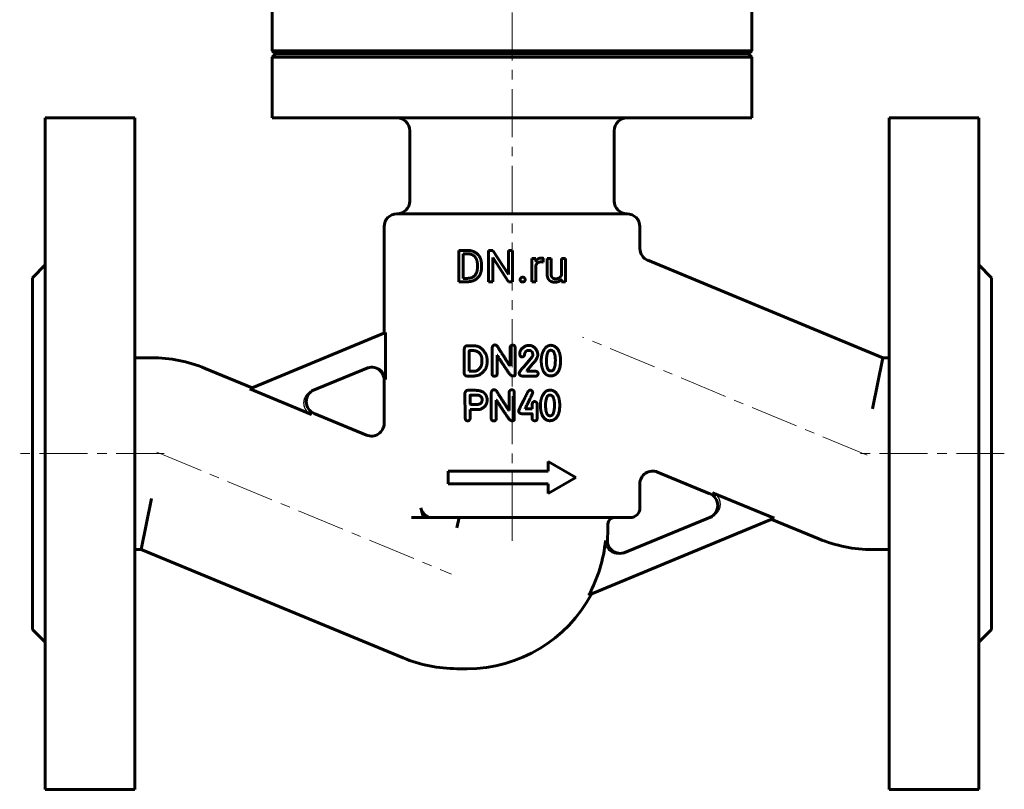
# Model space of a CAD drawing. Header units: millimetres. Extents: x -77 to 77, y -131 to 133.
# Tile 1 of 2: x -77 to 77, y -131 to -11. Entities that reach past the tile are written whole.
import ezdxf

# ---------------------------------------------------------------- set-up
doc = ezdxf.new("R2010")
doc.units = ezdxf.units.MM
for name, pattern in [('K5LT-1', [0]), ('K5LT_AXLED', [12, 7.5, -1.5, 1.5, -1.5]), ('K5LT_BASIC', [0])]:
    doc.linetypes.add(name, pattern=pattern)
doc.layers.add('Системный слой (1)', color=7, linetype='Continuous', true_color=0x6c6c6c)

# ---------------------------------------------------------------- blocks, each defined once
blk = doc.blocks.new('U9')
at = {"layer": 'Системный слой (1)', "color": 143, "linetype": 'K5LT_BASIC', "lineweight": 60, "true_color": 0x33acca}
for start, end in [(355.2935, 0), (270, 332.0121)]:
    blk.add_arc((-7, -90.51), 22, start, end, dxfattribs=at)
blk = doc.blocks.new('U10')
at = {"layer": 'Системный слой (1)', "color": 143, "linetype": 'K5LT_BASIC', "lineweight": 60, "true_color": 0x33acca}
for p, q in [((-47.97, -65.55), (-40.63, -68.59)), ((-30.94, -72.6), (-22.77, -75.99))]:
    blk.add_line(p, q, dxfattribs=at)
blk = doc.blocks.new('U11')
at = {"layer": 'Системный слой (1)', "color": 143, "linetype": 'K5LT_BASIC', "lineweight": 60, "true_color": 0x33acca}
for p, q in [((20, -46.81), (20, -43.38)), ((20, -87.38), (20, -83.61))]:
    blk.add_line(p, q, dxfattribs=at)
blk = doc.blocks.new('U12')
at = {"layer": 'Системный слой (1)', "color": 143, "linetype": 'K5LT_BASIC', "lineweight": 60, "true_color": 0x33acca}
for p, q in [((30.94, -85.15), (22.77, -81.76)), ((47.97, -92.2), (40.63, -89.16))]:
    blk.add_line(p, q, dxfattribs=at)
blk = doc.blocks.new('U13')
at = {"layer": 'Системный слой (1)', "color": 143, "linetype": 'K5LT_BASIC', "lineweight": 60, "true_color": 0x33acca}
for p, q in [((-20, -60.05), (-20, -43.38)), ((-20, -74.14), (-20, -67.37))]:
    blk.add_line(p, q, dxfattribs=at)

msp = doc.modelspace()

# ---------------------------------------------------------------- linework, layer by layer
at = {"layer": 'Системный слой (1)', "color": 30, "linetype": 'K5LT_AXLED', "lineweight": 18, "true_color": 0xff8000}
for p, q in [((0, -89.38), (0, -4.37)), ((55.56, -79.11), (11.05, -60.67)), ((-54.39, -78.88), (-77, -78.88)), ((-55.56, -78.64), (-9.44, -97.75)), ((77, -78.88), (54.39, -78.88)), ((0, -92.51), (0, -86.87))]:
    msp.add_line(p, q, dxfattribs=at)
at = {"layer": 'Системный слой (1)', "color": 143, "linetype": 'K5LT_BASIC', "lineweight": 60, "true_color": 0x33acca}
for p, q in [((-37.5, -15.88), (-37.5, -6.38)), ((37.5, -15.88), (37.5, -6.38)), ((-37.5, -15.88), (37.5, -15.88)), ((-37, -16.38), (-37.5, -15.88)), ((-37.5, -16.88), (-37, -16.38)), ((-37.5, -26.38), (-37.5, -16.88)), ((-37.5, -16.88), (37.5, -16.88)), ((-37, -16.38), (37, -16.38)), ((37, -16.38), (37.5, -15.88)), ((37.5, -16.88), (37, -16.38)), ((37.5, -26.38), (37.5, -16.88)), ((-73, -26.38), (-59, -26.38)), ((-73, -26.38), (-73, -131.38)), ((-59, -26.38), (-59, -131.38)), ((-37.5, -26.38), (37.5, -26.38)), ((73, -26.38), (59, -26.38)), ((59, -26.38), (59, -131.38)), ((73, -26.38), (73, -131.38)), ((-16, -39.38), (-16, -28.38)), ((16, -39.38), (16, -28.38)), ((-18, -41.38), (18, -41.38)), ((-8.3, -47.11), (-6.91, -47.11)), ((-8.3, -52), (-8.3, -47.11)), ((-7.65, -51.47), (-7.65, -47.64)), ((-7.65, -47.64), (-6.91, -47.64)), ((-3.67, -52), (-3.67, -47.11)), ((-3.67, -47.11), (-3.02, -47.11)), ((-3.02, -47.11), (-0.55, -50.89)), ((-0.55, -47.11), (0.1, -47.11)), ((-0.55, -50.89), (-0.55, -47.11)), ((0.1, -52), (0.1, -47.11)), ((-3.02, -48.23), (-0.56, -52)), ((-3.02, -52), (-3.02, -48.23)), ((3.12, -52), (3.12, -48.37)), ((3.12, -48.37), (3.72, -48.37)), ((3.72, -48.37), (3.74, -48.78)), ((4.87, -48.92), (4.88, -48.35)), ((5.49, -50.71), (5.49, -48.37)), ((5.49, -48.37), (6.11, -48.37)), ((6.11, -50.72), (6.11, -48.37)), ((7.72, -48.37), (8.35, -48.37)), ((7.72, -51.01), (7.72, -48.37)), ((8.35, -52), (8.35, -48.37)), ((57.98, -63.88), (21.23, -48.65)), ((-75, -51.37), (-73, -49.38)), ((-5.4, -49.7), (-5.4, -49.4)), ((-4.76, -49.7), (-4.76, -49.41)), ((3.74, -52), (3.74, -49.42)), ((75, -51.37), (73, -49.38)), ((-75, -51.37), (-75, -106.38)), ((-8.3, -52), (-7.65, -52)), ((-7.65, -51.47), (-6.97, -51.47)), ((-7.65, -52), (-6.97, -52)), ((-3.67, -52), (-3.02, -52)), ((-0.56, -52), (0.1, -52)), ((3.12, -52), (3.74, -52)), ((7.74, -51.64), (7.75, -52)), ((7.75, -52), (8.35, -52)), ((75, -51.37), (75, -106.38)), ((-41.02, -68.76), (-19.77, -59.95)), ((-19.77, -67.27), (-19.77, -59.95)), ((-7.46, -66.36), (-7.46, -62.48)), ((-7.1, -62.04), (-6.98, -62.03)), ((-6.98, -62.03), (-5.86, -62.03)), ((-6.69, -65.99), (-6.68, -62.81)), ((-6.64, -62.78), (-5.91, -62.78)), ((-3.11, -66.42), (-3.11, -62.35)), ((-0.31, -65.14), (-0.31, -62.37)), ((0.49, -66.53), (0.49, -62.35)), ((2.61, -62.73), (2.74, -62.73)), ((4.01, -63.08), (4.04, -63.38)), ((-59, -63.88), (-56.39, -63.88)), ((-4.7, -64.46), (-4.7, -64.23)), ((-2.33, -63.51), (-2.29, -63.51)), ((-2.33, -66.42), (-2.33, -63.51)), ((1.91, -65.24), (3.13, -63.77)), ((3.25, -63.48), (3.25, -63.44)), ((5.37, -64.43), (5.39, -64.05)), ((7.6, -64.34), (7.6, -64.32)), ((56.39, -71.88), (57.98, -63.88)), ((59, -63.88), (57.98, -63.88)), ((-22.56, -65.44), (-31.29, -69.05)), ((-6.69, -65.99), (-6.65, -66.01)), ((-6.65, -66.01), (-5.91, -66.01)), ((-0.35, -65.14), (-0.31, -65.14)), ((2.34, -65.93), (3.23, -64.83)), ((2.34, -65.97), (2.34, -65.93)), ((2.34, -65.97), (3.6, -65.97)), ((6.02, -65.95), (6.19, -65.95)), ((-7.04, -66.75), (-6.01, -66.75)), ((0.06, -66.74), (0.19, -66.74)), ((1.13, -66.33), (1.13, -66.3)), ((1.67, -66.77), (3.6, -66.77)), ((4.08, -66.43), (4.08, -66.37)), ((-41.02, -68.76), (-31.37, -72.75)), ((-6.93, -68.98), (-5.92, -68.98)), ((-7.36, -69.42), (-7.34, -73.06)), ((-6.52, -69.75), (-5.18, -69.75)), ((-3.24, -73.42), (-3.24, -69.35)), ((-2.46, -70.51), (-2.42, -70.51)), ((-2.46, -73.42), (-2.46, -70.51)), ((-0.44, -72.14), (-0.44, -69.37)), ((0.36, -73.53), (0.36, -69.35)), ((-6.54, -71.15), (-6.5, -71.19)), ((-6.54, -71.96), (-4.97, -71.96)), ((-6.54, -73.3), (-6.54, -71.96)), ((-6.5, -71.19), (-5.48, -71.19)), ((-0.48, -72.14), (-0.44, -72.14)), ((2.07, -71.87), (2.07, -71.8)), ((2.07, -71.87), (3.15, -71.87)), ((3.15, -71.87), (3.15, -71.32)), ((3.93, -73.39), (3.93, -71.12)), ((5.24, -71.43), (5.25, -71.05)), ((7.47, -71.34), (7.47, -71.32)), ((-0.07, -73.74), (0.06, -73.74)), ((1.55, -72.65), (3.11, -72.65)), ((3.15, -73.41), (3.15, -72.69)), ((5.89, -72.95), (6.05, -72.95)), ((5.67, -80.13), (10, -82.63)), ((5.67, -81.63), (5.67, -80.13)), ((-10, -83.63), (-10, -81.63)), ((-10, -81.63), (5.67, -81.63)), ((5.67, -85.13), (10, -82.63)), ((-10, -83.63), (5.67, -83.63)), ((5.67, -85.13), (5.67, -83.63)), ((-56.39, -85.88), (-57.98, -93.88)), ((41.02, -88.99), (31.37, -85)), ((-13.81, -88.88), (-15.73, -88.88)), ((-12.78, -88.88), (-13.81, -88.88)), ((-12.78, -88.88), (18.5, -88.88)), ((-8.28, -88.88), (-8.61, -90.51)), ((41.02, -88.99), (11.98, -101.02)), ((17.41, -94.45), (31.29, -88.7)), ((15, -90.51), (15, -89.88)), ((-59, -93.88), (-57.98, -93.88)), ((-57.98, -93.88), (-17.03, -110.84)), ((59, -93.88), (56.39, -93.88)), ((-75, -106.38), (-73, -108.37)), ((75, -106.38), (73, -108.37)), ((-8.61, -112.51), (-7, -112.51)), ((-73, -131.38), (-59, -131.38)), ((73, -131.38), (59, -131.38))]:
    msp.add_line(p, q, dxfattribs=at)
for centre, radius, start, end in [((-18, -28.38), 2, 0, 90), ((18, -28.38), 2, 90, 180), ((-18, -39.38), 2, 270, 0), ((18, -39.38), 2, 180, 270), ((-18, -43.38), 2, 90, 180), ((18, -43.38), 2, 0, 90), ((22, -46.81), 2, 180, 247.5), ((-56.39, -85.88), 22, 67.5, 90), ((-22, -67.37), 2, 0, 112.5), ((-30.18, -70.76), 2, 112.5004, 247.5), ((-22, -74.14), 2, 247.5, 0), ((22, -83.61), 2, 67.5, 180), ((30.18, -86.99), 2, 292.5004, 67.5), ((153.44, -36.55), 175.25, 196.8591, 197.3722), ((18.5, -87.38), 1.5, 270, 0), ((16, -89.88), 1, 90, 180), ((16.92, -92.48), 2, 175.2935, 292.5), ((56.39, -71.88), 22, 247.5, 270), ((-7, -90.51), 21.7, 331.0315, 354.865), ((-8.61, -90.51), 22, 247.5, 270)]:
    msp.add_arc(centre, radius, start, end, dxfattribs=at)
for points in [[(-4.76, -49.41), (-4.76, -48.88), (-5.06, -48.03), (-5.64, -47.43), (-6.43, -47.11), (-6.91, -47.11)], [(-5.4, -49.4), (-5.4, -48.98), (-5.6, -48.33), (-5.99, -47.88), (-6.55, -47.64), (-6.91, -47.64)], [(4.19, -48.96), (4.36, -48.9), (4.57, -48.9)], [(4.57, -48.9), (4.66, -48.9), (4.8, -48.91), (4.87, -48.92)], [(4.88, -48.35), (4.84, -48.33), (4.67, -48.3), (4.6, -48.3)], [(-6.97, -51.47), (-6.45, -51.47), (-5.75, -51.03), (-5.4, -50.24), (-5.4, -49.7)], [(-6.97, -52), (-6.46, -52), (-5.65, -51.68), (-5.06, -51.08), (-4.76, -50.23), (-4.76, -49.7)], [(5.49, -50.71), (5.49, -51.07), (5.57, -51.33)], [(6.16, -51.12), (6.11, -50.96), (6.11, -50.72)], [(1.38, -51.4), (1.28, -51.51), (1.28, -51.67)], [(1.28, -51.67), (1.28, -51.83), (1.38, -51.93)], [(1.66, -51.29), (1.48, -51.29), (1.38, -51.4)], [(1.38, -51.93), (1.48, -52.04), (1.66, -52.04)], [(1.95, -51.4), (1.85, -51.29), (1.66, -51.29)], [(1.66, -52.04), (1.85, -52.04), (1.95, -51.93)], [(2.05, -51.67), (2.05, -51.51), (1.95, -51.4)], [(1.95, -51.93), (2.05, -51.83), (2.05, -51.67)], [(5.57, -51.33), (5.66, -51.59), (5.82, -51.75)], [(5.82, -51.75), (5.97, -51.91), (6.19, -51.99)], [(6.32, -51.37), (6.22, -51.28), (6.16, -51.12)], [(6.19, -51.99), (6.41, -52.07), (6.68, -52.07)], [(6.78, -51.54), (6.65, -51.54), (6.41, -51.47), (6.32, -51.37)], [(6.68, -52.07), (7.07, -52.07), (7.34, -51.94)], [(7.41, -51.39), (7.17, -51.54), (6.78, -51.54)], [(7.34, -51.94), (7.58, -51.83), (7.74, -51.64)], [(7.72, -51.01), (7.62, -51.24), (7.41, -51.39)], [(-7.1, -62.04), (-7.4, -62.05), (-7.46, -62.48)], [(-6.64, -62.78), (-6.68, -62.78), (-6.68, -62.81)], [(-5.64, -62.81), (-5.81, -62.78), (-5.91, -62.78)], [(-4.12, -63.24), (-4.83, -62.03), (-5.86, -62.03)], [(-4.7, -64.23), (-4.7, -63.19), (-5.64, -62.81)], [(-2.66, -61.89), (-3.03, -61.89), (-3.11, -62.35)], [(-2.01, -62.56), (-2.33, -61.89), (-2.66, -61.89)], [(-0.35, -65.14), (-1.25, -63.71), (-2.01, -62.56)], [(0.13, -61.91), (-0.31, -61.91), (-0.31, -62.37)], [(0.49, -62.35), (0.49, -61.91), (0.13, -61.91)], [(2.13, -62.05), (1.2, -62.51), (1.2, -63.32)], [(1.98, -63.25), (2.16, -62.73), (2.61, -62.73)], [(2.61, -61.95), (2.42, -61.95), (2.13, -62.05)], [(4.01, -63.08), (3.59, -61.95), (2.61, -61.95)], [(2.74, -62.73), (3.25, -62.84), (3.25, -63.44)], [(4.89, -62.85), (4.59, -63.45), (4.57, -64.29)], [(5.55, -62.07), (5.2, -62.26), (4.89, -62.85)], [(6.06, -62.72), (5.49, -62.72), (5.39, -64.05)], [(6.04, -61.94), (5.73, -62), (5.55, -62.07)], [(7.42, -63.03), (6.93, -61.94), (6.04, -61.94)], [(6.78, -64.32), (6.78, -62.72), (6.06, -62.72)], [(7.6, -64.32), (7.6, -63.73), (7.42, -63.03)], [(-5.19, -66.6), (-3.88, -65.91), (-3.88, -64.46)], [(-4.89, -65.31), (-4.7, -64.97), (-4.7, -64.46)], [(-3.88, -64.46), (-3.88, -63.72), (-4.12, -63.24)], [(-2.29, -63.51), (-1.84, -64.28), (-0.74, -65.9)], [(1.2, -63.32), (1.27, -63.77), (1.61, -63.77)], [(1.61, -63.77), (1.64, -63.75), (1.7, -63.75)], [(1.7, -63.75), (1.98, -63.65), (1.98, -63.25)], [(3.25, -63.48), (3.25, -63.6), (3.13, -63.77)], [(3.23, -64.83), (4.04, -64.02), (4.04, -63.38)], [(4.57, -64.29), (4.57, -64.98), (4.77, -65.66)], [(5.37, -64.43), (5.44, -65.95), (6.02, -65.95)], [(6.44, -66.68), (7.6, -66.29), (7.6, -64.34)], [(6.75, -64.96), (6.78, -64.51), (6.78, -64.32)], [(-5.91, -66.01), (-5.34, -66.01), (-4.89, -65.31)], [(-0.74, -65.9), (-0.2, -66.74), (0.06, -66.74)], [(1.91, -65.24), (1.13, -66.06), (1.13, -66.3)], [(4.08, -66.37), (4.08, -66.03), (3.6, -65.97)], [(4.77, -65.66), (5.2, -66.73), (6.04, -66.73)], [(6.19, -65.95), (6.58, -65.95), (6.75, -64.96)], [(-7.46, -66.36), (-7.45, -66.7), (-7.04, -66.75)], [(-6.01, -66.75), (-5.71, -66.75), (-5.19, -66.6)], [(-3.11, -66.42), (-3.11, -66.76), (-2.74, -66.76)], [(-2.74, -66.76), (-2.33, -66.76), (-2.33, -66.42)], [(0.19, -66.74), (0.49, -66.74), (0.49, -66.53)], [(1.13, -66.33), (1.15, -66.7), (1.67, -66.77)], [(3.6, -66.77), (4.01, -66.78), (4.08, -66.43)], [(6.04, -66.73), (6.28, -66.73), (6.44, -66.68)], [(-6.93, -68.98), (-7.26, -68.98), (-7.36, -69.42)], [(-4.26, -69.5), (-4.67, -68.97), (-5.92, -68.98)], [(-2.8, -68.89), (-3.16, -68.89), (-3.24, -69.35)], [(-2.14, -69.56), (-2.46, -68.89), (-2.8, -68.89)], [(0, -68.91), (-0.44, -68.91), (-0.44, -69.37)], [(0.36, -69.35), (0.36, -68.91), (0, -68.91)], [(2.49, -69.23), (1.04, -72.04), (1.04, -72.18)], [(2.84, -68.95), (2.49, -69.07), (2.49, -69.23)], [(3.24, -69.39), (3.2, -68.95), (2.84, -68.95)], [(5.42, -69.07), (5.07, -69.26), (4.76, -69.85)], [(5.91, -68.94), (5.6, -69), (5.42, -69.07)], [(7.29, -70.03), (6.8, -68.94), (5.91, -68.94)], [(-6.52, -69.75), (-6.56, -69.76), (-6.56, -69.79)], [(-6.56, -69.79), (-6.54, -70.91), (-6.54, -71.15)], [(-5.48, -71.19), (-4.67, -71.19), (-4.67, -70.43)], [(-4.67, -70.43), (-4.67, -69.98), (-5.18, -69.75)], [(-4.97, -71.96), (-3.89, -71.49), (-3.89, -70.52)], [(-3.89, -70.52), (-3.85, -70.02), (-4.26, -69.5)], [(-2.42, -70.51), (-1.97, -71.28), (-0.87, -72.9)], [(-0.48, -72.14), (-1.38, -70.71), (-2.14, -69.56)], [(2.07, -71.8), (3.24, -69.44), (3.24, -69.39)], [(3.55, -70.74), (3.15, -70.74), (3.15, -71.32)], [(3.93, -71.12), (3.93, -70.83), (3.55, -70.74)], [(4.76, -69.85), (4.46, -70.45), (4.44, -71.29)], [(5.93, -69.72), (5.36, -69.72), (5.25, -71.05)], [(6.65, -71.32), (6.65, -69.72), (5.93, -69.72)], [(7.47, -71.32), (7.47, -70.73), (7.29, -70.03)], [(1.04, -72.18), (1.04, -72.58), (1.55, -72.65)], [(4.44, -71.29), (4.44, -71.98), (4.64, -72.66)], [(5.24, -71.43), (5.31, -72.95), (5.89, -72.95)], [(6.05, -72.95), (6.45, -72.95), (6.61, -71.96)], [(6.31, -73.68), (7.47, -73.29), (7.47, -71.34)], [(6.61, -71.96), (6.65, -71.51), (6.65, -71.32)], [(-7.34, -73.06), (-7.34, -73.76), (-6.93, -73.76)], [(-6.93, -73.76), (-6.58, -73.76), (-6.54, -73.3)], [(-3.24, -73.42), (-3.24, -73.76), (-2.87, -73.76)], [(-2.87, -73.76), (-2.46, -73.76), (-2.46, -73.42)], [(-0.87, -72.9), (-0.33, -73.74), (-0.07, -73.74)], [(0.06, -73.74), (0.36, -73.74), (0.36, -73.53)], [(3.11, -72.65), (3.15, -72.65), (3.15, -72.69)], [(3.15, -73.41), (3.17, -73.69), (3.55, -73.75)], [(3.55, -73.75), (3.93, -73.72), (3.93, -73.39)], [(4.64, -72.66), (5.07, -73.73), (5.91, -73.73)], [(5.91, -73.73), (6.14, -73.73), (6.31, -73.68)]]:
    msp.add_open_spline(points, degree=2, dxfattribs=at)
for points, degree, knots in [([(4.6, -48.3), (4.31, -48.3), (3.88, -48.55), (3.74, -48.78), (3.74, -48.78)], 2, [0, 0, 0, 1.487631, 2.975263, 3, 3, 3]), ([(3.74, -49.42), (3.81, -49.26), (4.03, -49.03), (4.19, -48.96)], 2, [0, 0, 0, 0.967608, 2, 2, 2]), ([(-14.28, -87.38), (-14.24, -87.49), (-14.16, -87.7), (-14.03, -87.95), (-13.9, -88.14), (-13.78, -88.3), (-13.61, -88.48), (-13.44, -88.63), (-13.27, -88.73), (-13.13, -88.8), (-13.01, -88.84), (-12.89, -88.87), (-12.82, -88.88), (-12.78, -88.88)], 3, [0, 0, 0, 0, 2.151359, 3.871994, 4.791932, 6.015254, 7.526683, 8.976652, 10.272908, 11.347048, 12.138723, 13.137019, 14, 14, 14, 14])]:
    msp.add_open_spline(points, degree=degree, knots=knots, dxfattribs=at)
at = {"layer": 'Системный слой (1)', "color": 7, "linetype": 'K5LT-1'}
for points, knots in [([(-22.56, -65.44), (-22.53, -65.42), (-22.46, -65.4), (-22.32, -65.35), (-22.14, -65.31), (-21.98, -65.29), (-21.82, -65.28), (-21.72, -65.28), (-21.55, -65.29), (-21.45, -65.31), (-21.35, -65.33), (-21.33, -65.33), (-21.27, -65.35), (-21.16, -65.38), (-21.02, -65.43), (-20.88, -65.49), (-20.78, -65.54), (-20.66, -65.61), (-20.54, -65.7), (-20.38, -65.84), (-20.25, -65.98), (-20.13, -66.14), (-20.03, -66.28), (-19.95, -66.44), (-19.89, -66.59), (-19.84, -66.74), (-19.81, -66.88), (-19.79, -66.99), (-19.78, -67.09), (-19.77, -67.18), (-19.77, -67.24), (-19.77, -67.27)], [0, 0, 0, 0, 0.444972, 0.889945, 1.779889, 2.669834, 2.807477, 3.788164, 3.890154, 4.927967, 4.981406, 5.082561, 5.28487, 5.689489, 6.4981, 7.037786, 7.577473, 7.870542, 8.688095, 9.505647, 10.322308, 11.116318, 11.894268, 12.437802, 13.206939, 13.920961, 14.396858, 14.872755, 15.312352, 15.656176, 16, 16, 16, 16]), ([(-31.29, -69.05), (-31.32, -69.07), (-31.38, -69.09), (-31.48, -69.14), (-31.57, -69.19), (-31.69, -69.27), (-31.83, -69.37), (-31.97, -69.5), (-32.09, -69.63), (-32.19, -69.76), (-32.29, -69.9), (-32.37, -70.05), (-32.44, -70.2), (-32.49, -70.33), (-32.52, -70.45), (-32.55, -70.59), (-32.58, -70.72), (-32.59, -70.9), (-32.59, -71.11), (-32.56, -71.3), (-32.52, -71.46), (-32.48, -71.6), (-32.42, -71.75), (-32.35, -71.89), (-32.28, -72), (-32.21, -72.1), (-32.13, -72.21), (-32.02, -72.33), (-31.9, -72.44), (-31.78, -72.53), (-31.65, -72.62), (-31.51, -72.69), (-31.42, -72.74), (-31.37, -72.75)], [0, 0, 0, 0, 0.405329, 0.810658, 1.24868, 1.686703, 2.555271, 3.317724, 4.03095, 4.575087, 5.320016, 6.064944, 6.687551, 7.214311, 7.741072, 8.243827, 8.876396, 9.422533, 10.4115, 11.387215, 11.707737, 12.348782, 13.098384, 13.691231, 14.191888, 14.691719, 15.172766, 15.902749, 16.605526, 17.068595, 17.760223, 18.461722, 19, 19, 19, 19]), ([(31.29, -88.7), (31.32, -88.68), (31.38, -88.66), (31.48, -88.61), (31.57, -88.56), (31.69, -88.48), (31.83, -88.38), (31.97, -88.25), (32.09, -88.12), (32.19, -87.99), (32.29, -87.85), (32.37, -87.7), (32.44, -87.55), (32.49, -87.42), (32.52, -87.3), (32.55, -87.16), (32.58, -87.03), (32.59, -86.85), (32.59, -86.64), (32.56, -86.45), (32.52, -86.29), (32.48, -86.15), (32.42, -86), (32.35, -85.86), (32.28, -85.75), (32.21, -85.65), (32.13, -85.54), (32.02, -85.42), (31.9, -85.31), (31.78, -85.22), (31.65, -85.13), (31.51, -85.06), (31.42, -85.01), (31.37, -85)], [0, 0, 0, 0, 0.405329, 0.810658, 1.24868, 1.686703, 2.555271, 3.317724, 4.03095, 4.575087, 5.320016, 6.064944, 6.687551, 7.214311, 7.741072, 8.243827, 8.876396, 9.422533, 10.4115, 11.387215, 11.707737, 12.348782, 13.098384, 13.691231, 14.191888, 14.691719, 15.172766, 15.902749, 16.605526, 17.068595, 17.760223, 18.461722, 19, 19, 19, 19]), ([(17.41, -94.45), (17.37, -94.46), (17.31, -94.49), (17.17, -94.53), (16.99, -94.57), (16.84, -94.59), (16.68, -94.61), (16.58, -94.61), (16.48, -94.6), (16.45, -94.6), (16.4, -94.59), (16.31, -94.58), (16.21, -94.57), (16.09, -94.54), (15.98, -94.51), (15.86, -94.47), (15.74, -94.41), (15.64, -94.36), (15.52, -94.29), (15.39, -94.21), (15.23, -94.08), (15.09, -93.94), (14.97, -93.78), (14.87, -93.63), (14.8, -93.5), (14.75, -93.39), (14.71, -93.27), (14.67, -93.15), (14.64, -93.04), (14.62, -92.92), (14.6, -92.78), (14.6, -92.64), (14.6, -92.52), (14.61, -92.48), (14.61, -92.46)], [0, 0, 0, 0, 0.445182, 0.890364, 1.780728, 2.671092, 2.813612, 3.798053, 3.900617, 4.006691, 4.174131, 4.509011, 5.178772, 5.457558, 5.988188, 6.534419, 7.08065, 7.626882, 7.923693, 8.752397, 9.5811, 10.408097, 11.227618, 12.025074, 12.574152, 13.09337, 13.59966, 14.10559, 14.587025, 15.076565, 15.532495, 16.433513, 16.716757, 17, 17, 17, 17])]:
    msp.add_open_spline(points, degree=3, knots=knots, dxfattribs=at)

# ---------------------------------------------------------------- block references
at = {"layer": 'Системный слой (1)'}
for name in ['U13', 'U11', 'U10', 'U12', 'U9']:
    msp.add_blockref(name, (0, 0), dxfattribs=at)

doc.saveas('drawing.dxf')
